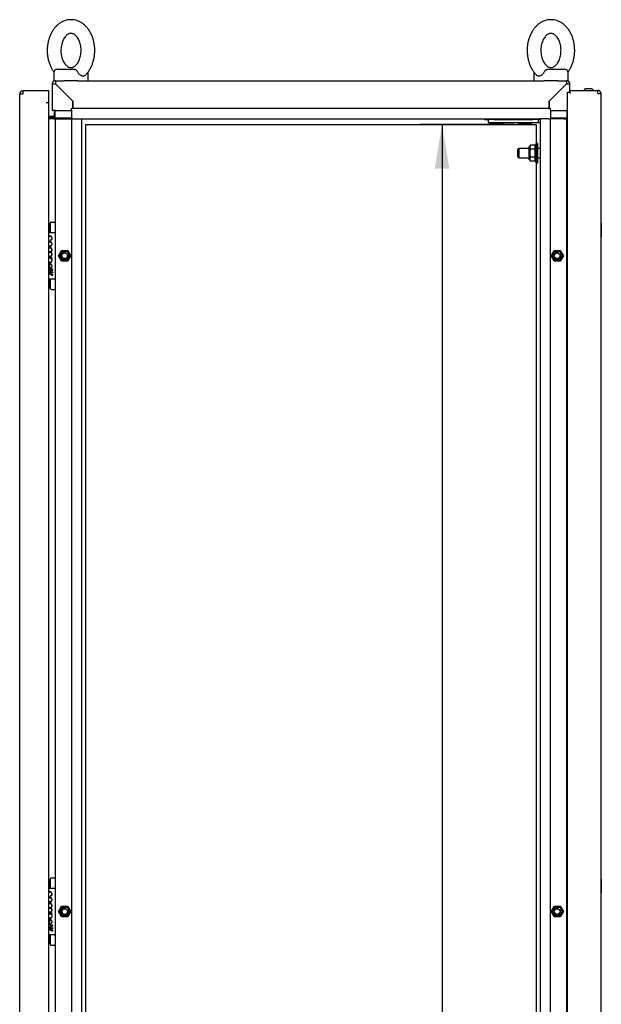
# Paper-space layout 'Layout1' of a CAD drawing. Extents: x 87 to 5769, y 148 to 4026.
# Tile 4 of 10: x 2205 to 2715, y 2266 to 3129. Entities that reach past the tile are written whole.
import ezdxf
from ezdxf.lldxf.tags import DXFTag

# ---------------------------------------------------------------- set-up
doc = ezdxf.new("R2010")
doc.units = 0
doc.header["$LTSCALE"] = 14
doc.layers.get('0').update_dxf_attribs({"linetype": 'CONTINUOUS'})
for name, color, linetype in [('_TRANSLATION', 7, 'CONTINUOUS'), ('AE00100_03', 7, 'CONTINUOUS'), ('AE00198_03', 7, 'CONTINUOUS'), ('AE00217_25', 7, 'CONTINUOUS'), ('AE00219_00', 7, 'CONTINUOUS'), ('AE00219_03', 7, 'CONTINUOUS'), ('AE00224_00', 7, 'CONTINUOUS'), ('AE00368_00', 7, 'CONTINUOUS'), ('AE00500_10', 7, 'CONTINUOUS'), ('AE00715_01', 7, 'CONTINUOUS'), ('DV2__TRANSLATION', 7, 'CONTINUOUS'), ('F0000001_24', 7, 'CONTINUOUS'), ('F0000002_44', 7, 'CONTINUOUS'), ('F0000002_51', 7, 'CONTINUOUS'), ('M0000000_06', 7, 'CONTINUOUS'), ('M0000000_14', 7, 'CONTINUOUS'), ('M0000000_44', 7, 'CONTINUOUS'), ('M0000000_59', 7, 'CONTINUOUS'), ('M0000001_25', 7, 'CONTINUOUS'), ('M0000001_26', 7, 'CONTINUOUS')]:
    doc.layers.add(name, color=color, linetype=linetype)
doc.styles.add('SEACAD_ARIAL', font='arial.ttf')
doc.styles.add('SEACAD_ARIALI', font='ariali.ttf')
tags = doc.linetypes.add('CENTER2', pattern=[28.575, 19.05, -3.175, 3.175, -3.175]).pattern_tags.tags
tags[10:11] = [DXFTag(74, 4), DXFTag(75, 0), DXFTag(340, '0'), DXFTag(46, 0.0), DXFTag(50, 0.0), DXFTag(44, 0.0), DXFTag(45, 0.0)]
tags[8:9] = [DXFTag(74, 4), DXFTag(75, 0), DXFTag(340, '0'), DXFTag(46, 0.0), DXFTag(50, 0.0), DXFTag(44, 0.0), DXFTag(45, 0.0)]
tags[6:7] = [DXFTag(74, 4), DXFTag(75, 0), DXFTag(340, '0'), DXFTag(46, 0.0), DXFTag(50, 0.0), DXFTag(44, 0.0), DXFTag(45, 0.0)]
tags[4:5] = [DXFTag(74, 4), DXFTag(75, 0), DXFTag(340, '0'), DXFTag(46, 0.0), DXFTag(50, 0.0), DXFTag(44, 0.0), DXFTag(45, 0.0)]
doc.dimstyles.new('ISO', dxfattribs={"dimtxt": 16.5, "dimasz": 16.5, "dimexe": 8.25, "dimexo": 8.25, "dimgap": 4.125, "dimtad": 1, "dimdec": 1, "dimtxsty": 'SEACAD_ARIAL', "dimblk1": '_SE_FILLED', "dimblk2": '_SE_FILLED', "dimsah": 1, "dimcen": 8.25, "dimazin": 3, "dimtfac": 0.7, "dimtdec": 3, "dimtmove": 0, "dimatfit": 3})

# ---------------------------------------------------------------- blocks, each defined once
blk = doc.blocks.new('DMBLK60')
at = {"layer": '_TRANSLATION', "linetype": 'CONTINUOUS'}
for points in [[(2568.74, 2998.5), (2581.57, 2998.5), (2575.16, 3037)], [(2568.74, 1145.5), (2575.16, 1107), (2581.57, 1145.5)]]:
    blk.add_hatch(color=7, dxfattribs=at).paths.add_polyline_path(points)
at = {"layer": '_TRANSLATION', "color": 7, "linetype": 'CONTINUOUS'}
for p, q in [((2638.41, 3037), (2555.91, 3037)), ((2575.16, 3037), (2575.16, 1107)), ((2638.41, 1107), (2555.91, 1107))]:
    blk.add_line(p, q, dxfattribs=at)
at = {"layer": '_TRANSLATION', "color": 7, "linetype": 'CONTINUOUS', "style": 'SEACAD_ARIALI'}
blk.add_text('1930', height=38.5, rotation=90, dxfattribs=at).set_placement((2565.53, 2012.11))
blk = doc.blocks.new('_SE_FILLED')
at = {"color": 0}
blk.add_line((0, 0), (-1, 0), dxfattribs=at)
blk.add_solid([(0, 0), (-1, -0.1665), (-1, 0.1665), (0, 0)], dxfattribs=at)

psp = doc.layouts.get("Layout1")

# ---------------------------------------------------------------- linework, layer by layer
at = {"layer": 'AE00100_03', "color": 7, "linetype": 'CONTINUOUS'}
psp.add_line((2706.36, 3068.3), (2700.96, 3068.3), dxfattribs=at)
for centre, start, end in [((2700.96, 3067), 90, 180), ((2706.36, 3067), 0, 90)]:
    psp.add_arc(centre, 1.3, start, end, dxfattribs=at)
at = {"layer": 'AE00198_03', "color": 7, "linetype": 'CONTINUOUS'}
for p, q in [((2230.96, 2942.5), (2230.96, 2949.75)), ((2231.66, 2949.75), (2230.96, 2949.75)), ((2230.96, 2894.25), (2230.96, 2901.5)), ((2230.96, 2894.25), (2231.66, 2894.25)), ((2230.96, 2367.5), (2230.96, 2374.75)), ((2231.66, 2374.75), (2230.96, 2374.75)), ((2230.96, 2319.25), (2230.96, 2326.5)), ((2230.96, 2319.25), (2231.66, 2319.25))]:
    psp.add_line(p, q, dxfattribs=at)
for centre, start, end in [((2236.33, 2943.82), 132.17472, 140.4792), ((2236.33, 2900.18), 219.5208, 227.82528), ((2236.33, 2368.82), 132.17472, 140.4792), ((2236.33, 2325.18), 219.5208, 227.82528)]:
    psp.add_arc(centre, 8, start, end, dxfattribs=at)
at = {"layer": 'AE00217_25', "color": 7, "linetype": 'CONTINUOUS'}
for p, q in [((2642.94, 3016), (2641.66, 3015.32)), ((2641.66, 3008.68), (2641.66, 3015.32)), ((2642.94, 3008), (2642.94, 3016)), ((2651.66, 3016), (2642.94, 3016)), ((2661.16, 3016), (2659.16, 3016)), ((2641.66, 3008.68), (2642.94, 3008)), ((2642.94, 3008), (2651.66, 3008)), ((2659.16, 3008), (2661.16, 3008))]:
    psp.add_line(p, q, dxfattribs=at)
at = {"layer": 'AE00219_00', "color": 7, "linetype": 'CONTINUOUS'}
for p, q in [((2617.2, 3039), (2616.66, 3038.5)), ((2619.66, 3042), (2619.66, 3041.5)), ((2625.66, 3041.5), (2625.66, 3042)), ((2628.66, 3038.5), (2628.13, 3039)), ((2642.2, 3039), (2641.66, 3038.5)), ((2644.66, 3042), (2644.66, 3041.5)), ((2650.66, 3041.5), (2650.66, 3042)), ((2653.66, 3038.5), (2653.13, 3039)), ((2616.66, 3038.5), (2628.66, 3038.5)), ((2616.66, 3038.5), (2616.66, 3038)), ((2616.66, 3038), (2628.66, 3038)), ((2628.66, 3038), (2628.66, 3038.5)), ((2641.66, 3038.5), (2653.66, 3038.5)), ((2641.66, 3038.5), (2641.66, 3038)), ((2641.66, 3038), (2653.66, 3038)), ((2653.66, 3038), (2653.66, 3038.5))]:
    psp.add_line(p, q, dxfattribs=at)
at = {"layer": 'AE00219_03', "color": 7, "linetype": 'CONTINUOUS'}
for p, q in [((2714.86, 2950.5), (2714.66, 2950.5)), ((2714.86, 2950.5), (2714.86, 2938.5)), ((2714.66, 2938.5), (2714.86, 2938.5)), ((2714.86, 2375.5), (2714.66, 2375.5)), ((2714.86, 2375.5), (2714.86, 2363.5)), ((2714.66, 2363.5), (2714.86, 2363.5))]:
    psp.add_line(p, q, dxfattribs=at)
at = {"layer": 'AE00224_00', "color": 7, "linetype": 'CONTINUOUS'}
for p, q in [((2652.71, 3018.93), (2651.66, 3017.5)), ((2651.66, 3006.51), (2651.66, 3017.5)), ((2656.66, 3018.93), (2652.71, 3018.93)), ((2656.66, 3015.46), (2652.71, 3015.46)), ((2657.66, 3020.5), (2656.66, 3018)), ((2656.66, 3018.93), (2656.66, 3017.2)), ((2656.66, 3017.2), (2656.66, 3015.46)), ((2656.66, 3015.46), (2656.66, 3012)), ((2657.66, 3003.5), (2657.66, 3020.5)), ((2659.16, 3020.5), (2657.66, 3020.5)), ((2659.16, 3003.5), (2659.16, 3020.5)), ((2651.66, 3006.51), (2652.71, 3005.07)), ((2656.66, 3008.54), (2652.71, 3008.54)), ((2656.66, 3005.07), (2652.71, 3005.07)), ((2656.66, 3012), (2656.66, 3008.54)), ((2656.66, 3008.54), (2656.66, 3006.8)), ((2656.66, 3006.8), (2656.66, 3005.07)), ((2656.66, 3006), (2657.66, 3003.5)), ((2657.66, 3003.5), (2659.16, 3003.5))]:
    psp.add_line(p, q, dxfattribs=at)
for points, knots in [([(2652.71, 3018.93), (2652.3, 3018.37), (2652.03, 3017.8), (2652.03, 3017.06), (2652.05, 3016.91), (2652.11, 3016.61), (2652.16, 3016.46), (2652.33, 3016.03), (2652.5, 3015.74), (2652.71, 3015.46)], [0, 0, 0, 0, 0.5, 0.5, 0.625, 0.625, 0.75, 0.75, 1, 1, 1, 1]), ([(2652.71, 3015.46), (2652.5, 3014.91), (2652.33, 3014.34), (2652.16, 3013.47), (2652.11, 3013.18), (2652.05, 3012.59), (2652.03, 3012.29), (2652.03, 3011.4), (2652.1, 3010.82), (2652.33, 3009.66), (2652.51, 3009.09), (2652.71, 3008.54)], [0, 0, 0, 0, 0.25, 0.25, 0.375, 0.375, 0.5, 0.5, 0.75, 0.75, 1, 1, 1, 1]), ([(2652.71, 3008.54), (2652.3, 3007.98), (2652.03, 3007.41), (2652.03, 3006.66), (2652.05, 3006.51), (2652.11, 3006.22), (2652.16, 3006.07), (2652.33, 3005.64), (2652.5, 3005.35), (2652.71, 3005.07)], [0, 0, 0, 0, 0.5, 0.5, 0.625, 0.625, 0.75, 0.75, 1, 1, 1, 1])]:
    psp.add_open_spline(points, degree=3, knots=knots, dxfattribs=at)
at = {"layer": 'AE00368_00', "color": 7, "linetype": 'CONTINUOUS'}
for p, q in [((2612.46, 3042), (2612.46, 3041.5)), ((2612.46, 3041.5), (2615.69, 3041.5)), ((2632.86, 3041.5), (2632.86, 3042)), ((2637.46, 3042), (2637.46, 3041.5)), ((2657.86, 3041.5), (2657.86, 3042))]:
    psp.add_line(p, q, dxfattribs=at)
for centre, start, end in [((2616.26, 3042.2), 270, 343.39845), ((2629.06, 3042.2), 196.60155, 270), ((2641.26, 3042.2), 270, 343.39845), ((2654.06, 3042.2), 196.60155, 270)]:
    psp.add_arc(centre, 0.7, start, end, dxfattribs=at)
at = {"layer": 'AE00500_10', "color": 7, "linetype": 'CONTINUOUS'}
for p, q in [((2684.66, 2949.2), (2685.16, 2949.2)), ((2685.16, 2939.8), (2684.66, 2939.8)), ((2241.48, 2926.7), (2246.85, 2926.7)), ((2673.48, 2926.7), (2678.85, 2926.7)), ((2238.75, 2922.03), (2241.43, 2926.68)), ((2241.43, 2917.33), (2238.75, 2921.98)), ((2239.83, 2922), (2242, 2925.75)), ((2242, 2918.25), (2239.83, 2922)), ((2242, 2925.75), (2246.33, 2925.75)), ((2246.33, 2918.25), (2242, 2918.25)), ((2246.33, 2925.75), (2248.49, 2922)), ((2248.49, 2922), (2246.33, 2918.25)), ((2246.89, 2926.68), (2249.57, 2922.03)), ((2249.57, 2921.98), (2246.89, 2917.33)), ((2670.75, 2922.03), (2673.43, 2926.68)), ((2673.43, 2917.33), (2670.75, 2921.98)), ((2671.83, 2922), (2674, 2925.75)), ((2674, 2918.25), (2671.83, 2922)), ((2674, 2925.75), (2678.33, 2925.75)), ((2678.33, 2918.25), (2674, 2918.25)), ((2678.33, 2925.75), (2680.49, 2922)), ((2680.49, 2922), (2678.33, 2918.25)), ((2678.89, 2926.68), (2681.57, 2922.03)), ((2681.57, 2921.98), (2678.89, 2917.33)), ((2246.85, 2917.3), (2241.48, 2917.3)), ((2678.85, 2917.3), (2673.48, 2917.3)), ((2684.66, 2904.2), (2685.16, 2904.2)), ((2685.16, 2894.8), (2684.66, 2894.8)), ((2684.66, 2374.2), (2685.16, 2374.2)), ((2685.16, 2364.8), (2684.66, 2364.8)), ((2238.75, 2347.03), (2241.43, 2351.68)), ((2239.83, 2347), (2242, 2350.75)), ((2241.48, 2351.7), (2246.85, 2351.7)), ((2242, 2350.75), (2246.33, 2350.75)), ((2246.33, 2350.75), (2248.49, 2347)), ((2246.89, 2351.68), (2249.57, 2347.03)), ((2670.75, 2347.03), (2673.43, 2351.68)), ((2671.83, 2347), (2674, 2350.75)), ((2673.48, 2351.7), (2678.85, 2351.7)), ((2674, 2350.75), (2678.33, 2350.75)), ((2678.33, 2350.75), (2680.49, 2347)), ((2678.89, 2351.68), (2681.57, 2347.03)), ((2241.43, 2342.33), (2238.75, 2346.98)), ((2242, 2343.25), (2239.83, 2347)), ((2246.85, 2342.3), (2241.48, 2342.3)), ((2246.33, 2343.25), (2242, 2343.25)), ((2248.49, 2347), (2246.33, 2343.25)), ((2249.57, 2346.98), (2246.89, 2342.33)), ((2673.43, 2342.33), (2670.75, 2346.98)), ((2674, 2343.25), (2671.83, 2347)), ((2678.85, 2342.3), (2673.48, 2342.3)), ((2678.33, 2343.25), (2674, 2343.25)), ((2680.49, 2347), (2678.33, 2343.25)), ((2681.57, 2346.98), (2678.89, 2342.33)), ((2684.66, 2329.2), (2685.16, 2329.2)), ((2685.16, 2319.8), (2684.66, 2319.8))]:
    psp.add_line(p, q, dxfattribs=at)
for centre in [(2244.16, 2922), (2676.16, 2922), (2244.16, 2347), (2676.16, 2347)]:
    psp.add_circle(centre, 2.46, dxfattribs=at)
for centre, radius, start, end in [((2241.48, 2926.65), 0.05, 90, 150), ((2246.85, 2926.65), 0.05, 30, 90), ((2673.48, 2926.65), 0.05, 90, 150), ((2678.85, 2926.65), 0.05, 30, 90), ((2238.79, 2922), 0.05, 150, 210), ((2244.16, 2922), 3, 75, 15), ((2249.53, 2922), 0.05, 330, 30), ((2670.79, 2922), 0.05, 150, 210), ((2676.16, 2922), 3, 75, 15), ((2681.53, 2922), 0.05, 330, 30), ((2241.48, 2917.35), 0.05, 210, 270), ((2246.85, 2917.35), 0.05, 270, 330), ((2673.48, 2917.35), 0.05, 210, 270), ((2678.85, 2917.35), 0.05, 270, 330), ((2244.16, 2347), 3, 75, 15), ((2241.48, 2351.65), 0.05, 90, 150), ((2246.85, 2351.65), 0.05, 30, 90), ((2676.16, 2347), 3, 75, 15), ((2673.48, 2351.65), 0.05, 90, 150), ((2678.85, 2351.65), 0.05, 30, 90), ((2238.79, 2347), 0.05, 150, 210), ((2241.48, 2342.35), 0.05, 210, 270), ((2246.85, 2342.35), 0.05, 270, 330), ((2249.53, 2347), 0.05, 330, 30), ((2670.79, 2347), 0.05, 150, 210), ((2673.48, 2342.35), 0.05, 210, 270), ((2678.85, 2342.35), 0.05, 270, 330), ((2681.53, 2347), 0.05, 330, 30)]:
    psp.add_arc(centre, radius, start, end, dxfattribs=at)
at = {"layer": 'AE00715_01', "color": 7, "linetype": 'CONTINUOUS'}
for p, q in [((2234.66, 3082.5), (2234.66, 3075.5)), ((2237.66, 3085.5), (2252.96, 3085.5)), ((2264.66, 3075.5), (2264.66, 3082.5)), ((2655.66, 3082.5), (2655.66, 3075.5)), ((2667.36, 3085.5), (2682.66, 3085.5)), ((2685.66, 3075.5), (2685.66, 3082.5)), ((2235.96, 3075.5), (2234.66, 3075.5)), ((2255.66, 3075.5), (2243.66, 3075.5)), ((2676.66, 3075.5), (2664.66, 3075.5)), ((2685.66, 3075.5), (2684.36, 3075.5))]:
    psp.add_line(p, q, dxfattribs=at)
for centre, start, end in [((2237.66, 3082.5), 90, 180), ((2261.66, 3082.5), 0, 10.52084), ((2658.66, 3082.5), 169.43727, 180), ((2682.66, 3082.5), 0, 90)]:
    psp.add_arc(centre, 3, start, end, dxfattribs=at)
for points, knots in [([(2249.66, 3129), (2249.05, 3128.98), (2247.75, 3128.94), (2245.48, 3128.53), (2243.07, 3127.71), (2240.75, 3126.54), (2238.57, 3125.01), (2236.54, 3123.16), (2234.69, 3121), (2233.05, 3118.55), (2231.65, 3115.85), (2230.51, 3112.95), (2229.65, 3109.88), (2229.07, 3106.7), (2228.79, 3103.45), (2228.81, 3100.18), (2229.13, 3096.92), (2229.74, 3093.74), (2230.65, 3090.66), (2231.84, 3087.74), (2233.23, 3085.17), (2234.26, 3083.68), (2234.76, 3083.02)], [0, 0, 0, 0, 0.0298161, 0.0750294, 0.1202531, 0.165812, 0.211972, 0.2588841, 0.3065619, 0.354895, 0.4037001, 0.4527876, 0.5020055, 0.5512569, 0.6005257, 0.6498292, 0.6992021, 0.748673, 0.798279, 0.8480386, 0.8979321, 0.9385814, 0.9385814, 0.9385814, 0.9385814]), ([(2262.12, 3080.33), (2262.46, 3080.63), (2263.39, 3081.49), (2264.9, 3083.38), (2266.49, 3085.84), (2267.86, 3088.58), (2268.96, 3091.51), (2269.78, 3094.59), (2270.31, 3097.79), (2270.55, 3101.04), (2270.49, 3104.32), (2270.12, 3107.56), (2269.47, 3110.73), (2268.51, 3113.79), (2267.28, 3116.69), (2265.76, 3119.38), (2263.99, 3121.82), (2261.98, 3123.96), (2259.76, 3125.77), (2257.39, 3127.2), (2254.89, 3128.23), (2252.42, 3128.84), (2250.6, 3128.99), (2249.76, 3129), (2249.66, 3129)], [0, 0, 0, 0, 0.021224, 0.069015, 0.117438, 0.166302, 0.215424, 0.264655, 0.313915, 0.363193, 0.41251, 0.461901, 0.511396, 0.56103, 0.610818, 0.660729, 0.710628, 0.760314, 0.80952, 0.857982, 0.905532, 0.952162, 0.995149, 1, 1, 1, 1]), ([(2670.66, 3129), (2670.05, 3128.98), (2668.75, 3128.94), (2666.48, 3128.53), (2664.07, 3127.71), (2661.75, 3126.54), (2659.57, 3125.01), (2657.54, 3123.16), (2655.69, 3121), (2654.05, 3118.55), (2652.65, 3115.85), (2651.51, 3112.95), (2650.65, 3109.88), (2650.07, 3106.7), (2649.79, 3103.45), (2649.81, 3100.18), (2650.13, 3096.92), (2650.74, 3093.74), (2651.65, 3090.66), (2652.84, 3087.74), (2654.32, 3085), (2656.05, 3082.57), (2657.41, 3080.94), (2658.15, 3080.32), (2658.19, 3080.29)], [0, 0, 0, 0, 0.029812, 0.075019, 0.120236, 0.165788, 0.211942, 0.258847, 0.306518, 0.354844, 0.403642, 0.452723, 0.501933, 0.551178, 0.600439, 0.649736, 0.699102, 0.748566, 0.798164, 0.847917, 0.897803, 0.947702, 0.997422, 1, 1, 1, 1]), ([(2685.57, 3083.02), (2685.66, 3083.14), (2686.34, 3084.06), (2687.49, 3085.84), (2688.86, 3088.58), (2689.96, 3091.51), (2690.78, 3094.59), (2691.31, 3097.79), (2691.55, 3101.04), (2691.49, 3104.32), (2691.12, 3107.56), (2690.47, 3110.73), (2689.51, 3113.79), (2688.28, 3116.69), (2686.76, 3119.38), (2684.99, 3121.82), (2682.98, 3123.96), (2680.76, 3125.77), (2678.39, 3127.2), (2675.89, 3128.23), (2673.42, 3128.84), (2671.6, 3128.99), (2670.76, 3129), (2670.66, 3129)], [0.0616899, 0.0616899, 0.0616899, 0.0616899, 0.0691647, 0.1175792, 0.1664362, 0.2155498, 0.2647733, 0.3140252, 0.3632953, 0.4126046, 0.4619874, 0.5114743, 0.5611007, 0.6108807, 0.6607836, 0.7106746, 0.7603522, 0.8095503, 0.858005, 0.9055472, 0.9521693, 0.9951498, 1, 1, 1, 1]), ([(2249.66, 3117), (2249.83, 3117), (2250.31, 3116.98), (2251.2, 3116.78), (2252.31, 3116.27), (2253.46, 3115.46), (2254.6, 3114.32), (2255.69, 3112.83), (2256.65, 3111.07), (2257.44, 3109.07), (2258.04, 3106.88), (2258.41, 3104.56), (2258.55, 3102.17), (2258.45, 3099.77), (2258.1, 3097.44), (2257.54, 3095.23), (2256.77, 3093.21), (2255.85, 3091.44), (2254.81, 3089.94), (2253.7, 3088.76), (2252.57, 3087.89), (2251.46, 3087.32), (2250.37, 3087.01), (2249.29, 3086.97), (2248.19, 3087.2), (2247.06, 3087.7), (2245.92, 3088.5), (2244.78, 3089.62), (2243.68, 3091.1), (2242.72, 3092.85), (2241.91, 3094.83), (2241.31, 3097.01), (2240.92, 3099.33), (2240.77, 3101.72), (2240.87, 3104.12), (2241.2, 3106.46), (2241.76, 3108.67), (2242.51, 3110.7), (2243.43, 3112.49), (2244.47, 3113.99), (2245.57, 3115.19), (2246.7, 3116.08), (2247.81, 3116.66), (2248.8, 3116.95), (2249.37, 3116.99), (2249.66, 3117)], [0, 0, 0, 0, 0.011208, 0.038243, 0.062345, 0.085024, 0.109156, 0.132544, 0.155672, 0.178763, 0.201893, 0.225095, 0.248353, 0.271628, 0.294862, 0.318, 0.341007, 0.363877, 0.386658, 0.40946, 0.432501, 0.456238, 0.481495, 0.509651, 0.536938, 0.561143, 0.583874, 0.608062, 0.631473, 0.654606, 0.677697, 0.700824, 0.724022, 0.747278, 0.770554, 0.793792, 0.816935, 0.839948, 0.862824, 0.885607, 0.908405, 0.931427, 0.955118, 0.980279, 1, 1, 1, 1]), ([(2670.66, 3117), (2670.83, 3117), (2671.31, 3116.98), (2672.2, 3116.78), (2673.31, 3116.27), (2674.46, 3115.46), (2675.6, 3114.32), (2676.69, 3112.83), (2677.65, 3111.07), (2678.44, 3109.07), (2679.04, 3106.88), (2679.41, 3104.56), (2679.55, 3102.17), (2679.45, 3099.77), (2679.1, 3097.44), (2678.54, 3095.23), (2677.77, 3093.21), (2676.85, 3091.44), (2675.81, 3089.94), (2674.7, 3088.76), (2673.57, 3087.89), (2672.46, 3087.32), (2671.37, 3087.01), (2670.29, 3086.97), (2669.19, 3087.2), (2668.06, 3087.7), (2666.92, 3088.5), (2665.78, 3089.62), (2664.68, 3091.1), (2663.72, 3092.85), (2662.91, 3094.83), (2662.31, 3097.01), (2661.92, 3099.33), (2661.77, 3101.72), (2661.87, 3104.12), (2662.2, 3106.46), (2662.76, 3108.67), (2663.51, 3110.7), (2664.43, 3112.49), (2665.47, 3113.99), (2666.57, 3115.19), (2667.7, 3116.08), (2668.81, 3116.66), (2669.8, 3116.95), (2670.37, 3116.99), (2670.66, 3117)], [0, 0, 0, 0, 0.011208, 0.038243, 0.062345, 0.085024, 0.109156, 0.132544, 0.155672, 0.178763, 0.201893, 0.225095, 0.248353, 0.271628, 0.294862, 0.318, 0.341007, 0.363877, 0.386658, 0.40946, 0.432501, 0.456238, 0.481495, 0.509651, 0.536938, 0.561143, 0.583874, 0.608062, 0.631473, 0.654606, 0.677697, 0.700824, 0.724022, 0.747278, 0.770554, 0.793792, 0.816935, 0.839948, 0.862824, 0.885607, 0.908405, 0.931427, 0.955118, 0.980279, 1, 1, 1, 1]), ([(2252.96, 3085.5), (2253.1, 3085.5), (2253.23, 3085.48), (2253.48, 3085.4), (2253.62, 3085.34), (2253.88, 3085.18), (2254.01, 3085.08), (2254.27, 3084.85), (2254.4, 3084.72), (2254.66, 3084.43), (2254.79, 3084.28), (2255.04, 3083.95), (2255.17, 3083.78), (2255.54, 3083.25), (2255.77, 3082.88), (2255.97, 3082.5)], [0, 0, 0, 0, 0.125, 0.125, 0.25, 0.25, 0.375, 0.375, 0.5, 0.5, 0.625, 0.625, 0.75, 0.75, 1, 1, 1, 1]), ([(2262.15, 3080.29), (2262.03, 3080.18), (2261.91, 3080.08), (2261.63, 3079.89), (2261.48, 3079.81), (2261.16, 3079.68), (2260.99, 3079.63), (2260.64, 3079.57), (2260.46, 3079.55), (2260.08, 3079.55), (2259.89, 3079.57), (2259.5, 3079.63), (2259.3, 3079.68), (2258.91, 3079.81), (2258.71, 3079.89), (2258.31, 3080.08), (2258.12, 3080.19), (2257.53, 3080.58), (2257.17, 3080.89), (2256.67, 3081.44), (2256.51, 3081.64), (2256.22, 3082.06), (2256.09, 3082.27), (2255.97, 3082.5)], [0.2562462, 0.2562462, 0.2562462, 0.2562462, 0.3125, 0.3125, 0.375, 0.375, 0.4375, 0.4375, 0.5, 0.5, 0.5625, 0.5625, 0.625, 0.625, 0.6875, 0.6875, 0.75, 0.75, 0.875, 0.875, 0.9375, 0.9375, 1, 1, 1, 1]), ([(2664.36, 3082.5), (2664.12, 3082.05), (2663.83, 3081.63), (2663.16, 3080.89), (2662.79, 3080.58), (2662.21, 3080.2), (2662.01, 3080.08), (2661.62, 3079.89), (2661.42, 3079.81), (2661.02, 3079.68), (2660.83, 3079.63), (2660.43, 3079.57), (2660.24, 3079.55), (2659.87, 3079.55), (2659.69, 3079.57), (2659.34, 3079.63), (2659.17, 3079.68), (2658.85, 3079.81), (2658.69, 3079.89), (2658.42, 3080.07), (2658.3, 3080.17), (2658.18, 3080.28)], [0, 0, 0, 0, 0.125, 0.125, 0.25, 0.25, 0.3125, 0.3125, 0.375, 0.375, 0.4375, 0.4375, 0.5, 0.5, 0.5625, 0.5625, 0.625, 0.625, 0.6875, 0.6875, 0.7433418, 0.7433418, 0.7433418, 0.7433418]), ([(2664.36, 3082.5), (2664.56, 3082.88), (2664.78, 3083.25), (2665.15, 3083.78), (2665.28, 3083.95), (2665.53, 3084.28), (2665.66, 3084.43), (2665.92, 3084.72), (2666.05, 3084.85), (2666.31, 3085.08), (2666.44, 3085.18), (2666.71, 3085.34), (2666.83, 3085.4), (2667.09, 3085.48), (2667.23, 3085.5), (2667.36, 3085.5)], [0, 0, 0, 0, 0.25, 0.25, 0.375, 0.375, 0.5, 0.5, 0.625, 0.625, 0.75, 0.75, 0.875, 0.875, 1, 1, 1, 1])]:
    psp.add_open_spline(points, degree=3, knots=knots, dxfattribs=at)
at = {"layer": 'DV2__TRANSLATION', "color": 7, "linetype": 'CENTER2'}
for p, q in [((2262.66, 3037), (2657.66, 3037)), ((2262.66, 1107), (2262.66, 3037)), ((2657.66, 3037), (2657.66, 1107))]:
    psp.add_line(p, q, dxfattribs=at)
at = {"layer": 'F0000001_24', "color": 7, "linetype": 'CONTINUOUS'}
for p, q in [((2231.66, 2950.79), (2231.66, 2951)), ((2231.66, 2942.62), (2231.66, 2950.79)), ((2232.16, 2951.5), (2235.16, 2951.5)), ((2235.66, 2951), (2235.66, 2950.79)), ((2235.66, 2950.79), (2235.66, 2942.62)), ((2230.19, 2935.37), (2230.23, 2935.35)), ((2230.23, 2935.63), (2230.21, 2935.64)), ((2230.23, 2935.35), (2230.23, 2935.63)), ((2230.53, 2942.5), (2235.16, 2942.5)), ((2231.66, 2942.5), (2231.66, 2942.62)), ((2231.72, 2935.64), (2231.7, 2935.63)), ((2231.7, 2935.63), (2231.7, 2935.34)), ((2231.7, 2935.34), (2231.75, 2935.36)), ((2235.66, 2942.62), (2235.66, 2942)), ((2235.66, 2942), (2235.66, 2902)), ((2230.97, 2929.36), (2230.16, 2929.36)), ((2230.16, 2929.09), (2230.97, 2929.09)), ((2230.95, 2925.36), (2230.16, 2925.36)), ((2230.16, 2925.09), (2230.94, 2925.09)), ((2230.99, 2921.35), (2230.16, 2921.35)), ((2230.16, 2921.09), (2230.97, 2921.09)), ((2233.11, 2920.2), (2230.16, 2920.2)), ((2230.66, 2919.91), (2231.28, 2919.91)), ((2232.09, 2919.91), (2233.11, 2919.91)), ((2233.11, 2919.91), (2233.11, 2920.2)), ((2230.22, 2910.91), (2230.27, 2910.89)), ((2230.27, 2911.17), (2230.24, 2911.18)), ((2230.27, 2910.89), (2230.27, 2911.17)), ((2230.93, 2914.79), (2230.93, 2910.81)), ((2230.93, 2910.81), (2230.94, 2910.8)), ((2230.94, 2910.8), (2231.17, 2910.8)), ((2231.23, 2911.07), (2231.23, 2914.78)), ((2233.66, 2909.51), (2233.66, 2910.06)), ((2235.16, 2901.5), (2230.53, 2901.5)), ((2231.66, 2901.38), (2231.66, 2901.5)), ((2231.66, 2893.21), (2231.66, 2901.38)), ((2233.66, 2905.02), (2233.66, 2905.56)), ((2235.66, 2902), (2235.66, 2901.38)), ((2235.66, 2901.38), (2235.66, 2893.21)), ((2231.66, 2893), (2231.66, 2893.21)), ((2232.16, 2892.5), (2235.16, 2892.5)), ((2235.66, 2893.21), (2235.66, 2893)), ((2231.66, 2375.79), (2231.66, 2376)), ((2231.66, 2367.62), (2231.66, 2375.79)), ((2232.16, 2376.5), (2235.16, 2376.5)), ((2235.66, 2376), (2235.66, 2375.79)), ((2235.66, 2375.79), (2235.66, 2367.62)), ((2230.53, 2367.5), (2235.16, 2367.5)), ((2231.66, 2367.5), (2231.66, 2367.62)), ((2235.66, 2367.62), (2235.66, 2367)), ((2235.66, 2367), (2235.66, 2327)), ((2230.19, 2360.37), (2230.23, 2360.35)), ((2230.23, 2360.63), (2230.21, 2360.64)), ((2230.23, 2360.35), (2230.23, 2360.63)), ((2231.72, 2360.64), (2231.7, 2360.63)), ((2231.7, 2360.63), (2231.7, 2360.34)), ((2231.7, 2360.34), (2231.75, 2360.36)), ((2230.97, 2354.36), (2230.16, 2354.36)), ((2230.16, 2354.09), (2230.97, 2354.09)), ((2230.95, 2350.36), (2230.16, 2350.36)), ((2230.16, 2350.09), (2230.94, 2350.09)), ((2230.99, 2346.35), (2230.16, 2346.35)), ((2230.16, 2346.09), (2230.97, 2346.09)), ((2233.11, 2345.2), (2230.16, 2345.2)), ((2230.66, 2344.91), (2231.28, 2344.91)), ((2230.93, 2339.79), (2230.93, 2335.81)), ((2231.23, 2336.07), (2231.23, 2339.78)), ((2232.09, 2344.91), (2233.11, 2344.91)), ((2233.11, 2344.91), (2233.11, 2345.2)), ((2230.22, 2335.91), (2230.27, 2335.89)), ((2230.27, 2336.17), (2230.24, 2336.18)), ((2230.27, 2335.89), (2230.27, 2336.17)), ((2230.93, 2335.81), (2230.94, 2335.8)), ((2230.94, 2335.8), (2231.17, 2335.8)), ((2233.66, 2334.51), (2233.66, 2335.06)), ((2235.16, 2326.5), (2230.53, 2326.5)), ((2231.66, 2326.38), (2231.66, 2326.5)), ((2231.66, 2318.21), (2231.66, 2326.38)), ((2233.66, 2330.02), (2233.66, 2330.56)), ((2235.66, 2327), (2235.66, 2326.38)), ((2235.66, 2326.38), (2235.66, 2318.21)), ((2231.66, 2318), (2231.66, 2318.21)), ((2232.16, 2317.5), (2235.16, 2317.5)), ((2235.66, 2318.21), (2235.66, 2318))]:
    psp.add_line(p, q, dxfattribs=at)
for centre in [(2233.02, 2907.54), (2233.02, 2332.54)]:
    psp.add_circle(centre, 0.615, dxfattribs=at)
for centre, radius, start, end in [((2232.16, 2951), 0.5, 90, 180), ((2235.16, 2951), 0.5, 0, 90), ((2230.53, 2940.5), 2, 90, 100.48424), ((2230.82, 2937.17), 1.64, 246.49776, 248.42349), ((2235.16, 2942), 0.5, 0, 90), ((2230.82, 2912.73), 1.65, 246.4613, 249.51964), ((2230.82, 2912.73), 1.91, 249.88038, 251.84416), ((2233.26, 2907.72), 2.28, 131.35343, 155.40846), ((2230.53, 2903.5), 2, 259.51576, 270), ((2229.1, 2907.35), 2.28, 311.35343, 335.40846), ((2235.16, 2902), 0.5, 270, 0), ((2232.16, 2893), 0.5, 180, 270), ((2235.16, 2893), 0.5, 270, 0), ((2232.16, 2376), 0.5, 90, 180), ((2235.16, 2376), 0.5, 0, 90), ((2230.53, 2365.5), 2, 90, 100.48424), ((2235.16, 2367), 0.5, 0, 90), ((2230.82, 2362.17), 1.64, 246.49776, 248.42349), ((2230.82, 2337.73), 1.65, 246.4613, 249.51964), ((2230.82, 2337.73), 1.91, 249.88038, 251.84416), ((2229.1, 2332.35), 2.28, 311.35343, 335.40846), ((2233.26, 2332.72), 2.28, 131.35343, 155.40846), ((2230.53, 2328.5), 2, 259.51576, 270), ((2235.16, 2327), 0.5, 270, 0), ((2232.16, 2318), 0.5, 180, 270), ((2235.16, 2318), 0.5, 270, 0)]:
    psp.add_arc(centre, radius, start, end, dxfattribs=at)
for points, knots in [([(2231.75, 2935.36), (2232.74, 2935.7), (2233.09, 2936.65), (2233.09, 2937.36), (2233.09, 2938.43), (2232.36, 2939.5), (2230.97, 2939.5), (2230.66, 2939.5), (2230.38, 2939.45), (2230.14, 2939.36)], [0, 0, 0, 0, 0.2499787, 0.2499787, 0.2499787, 0.4999858, 0.4999858, 0.4999858, 0.553788, 0.553788, 0.553788, 0.553788]), ([(2230.15, 2939.07), (2230.38, 2939.18), (2230.65, 2939.24), (2230.97, 2939.24), (2232.24, 2939.24), (2232.82, 2938.27), (2232.82, 2937.36)], [0.5815817, 0.5815817, 0.5815817, 0.5815817, 0.6652315, 0.6652315, 0.6652315, 1, 1, 1, 1]), ([(2233.09, 2932.31), (2233.09, 2933.38), (2232.36, 2934.45), (2230.97, 2934.45), (2230.66, 2934.45), (2230.38, 2934.4), (2230.14, 2934.31)], [0, 0, 0, 0, 0.3333333, 0.3333333, 0.3333333, 0.4050672, 0.4050672, 0.4050672, 0.4050672]), ([(2230.15, 2934.02), (2230.38, 2934.13), (2230.65, 2934.19), (2230.97, 2934.19), (2232.24, 2934.19), (2232.82, 2933.21), (2232.82, 2932.31), (2232.82, 2931.42), (2232.24, 2930.45), (2230.97, 2930.45)], [0.4374369, 0.4374369, 0.4374369, 0.4374369, 0.5, 0.5, 0.5, 0.75, 0.75, 0.75, 1, 1, 1, 1]), ([(2230.16, 2930.32), (2230.4, 2930.23), (2230.68, 2930.19), (2230.97, 2930.19), (2232.43, 2930.19), (2233.09, 2931.29), (2233.09, 2932.31)], [0.2750007, 0.2750007, 0.2750007, 0.2750007, 0.5, 0.5, 0.5, 1, 1, 1, 1]), ([(2230.97, 2929.09), (2232.24, 2929.09), (2232.82, 2928.12), (2232.82, 2927.22), (2232.82, 2926.32), (2232.24, 2925.35), (2230.95, 2925.36)], [0, 0, 0, 0, 0.333291, 0.333291, 0.333291, 1, 1, 1, 1]), ([(2231.77, 2925.22), (2232.74, 2925.57), (2233.09, 2926.5), (2233.09, 2927.22), (2233.09, 2928.28), (2232.36, 2929.36), (2230.97, 2929.36)], [0, 0, 0, 0, 0.500028, 0.500028, 0.500028, 1, 1, 1, 1]), ([(2230.94, 2925.09), (2232.24, 2925.09), (2232.81, 2924.11), (2232.8, 2923.21), (2232.79, 2922.32), (2232.22, 2921.37), (2230.99, 2921.35)], [0, 0, 0, 0, 0.670744, 0.670744, 0.670744, 1, 1, 1, 1]), ([(2231.28, 2919.91), (2232.35, 2919.77), (2232.82, 2918.87), (2232.82, 2918.06), (2232.82, 2917.16), (2232.24, 2916.2), (2230.97, 2916.2)], [0, 0, 0, 0, 0.5, 0.5, 0.5, 1, 1, 1, 1]), ([(2233.09, 2912.92), (2233.09, 2913.98), (2232.36, 2915.06), (2230.97, 2915.06), (2230.66, 2915.06), (2230.38, 2915.01), (2230.14, 2914.92)], [0, 0, 0, 0, 0.3336663, 0.3336663, 0.3336663, 0.405456, 0.405456, 0.405456, 0.405456]), ([(2230.16, 2916.07), (2230.4, 2915.98), (2230.68, 2915.93), (2230.97, 2915.93), (2232.43, 2915.93), (2233.09, 2917.03), (2233.09, 2918.06)], [0.2750085, 0.2750085, 0.2750085, 0.2750085, 0.5, 0.5, 0.5, 1, 1, 1, 1]), ([(2231.23, 2914.78), (2232.33, 2914.66), (2232.82, 2913.76), (2232.82, 2912.92), (2232.82, 2912.08), (2232.33, 2911.19), (2231.23, 2911.07)], [0, 0, 0, 0, 0.5, 0.5, 0.5, 1, 1, 1, 1]), ([(2233.66, 2905.56), (2233.6, 2905.56), (2233.54, 2905.56), (2233.48, 2905.56), (2232.53, 2905.56), (2231.49, 2906.18), (2231.49, 2907.54), (2231.49, 2908.16), (2231.71, 2908.67), (2232.11, 2909.02), (2232.47, 2909.34), (2232.96, 2909.52), (2233.49, 2909.52), (2233.55, 2909.52), (2233.6, 2909.52), (2233.66, 2909.51)], [0, 0, 0, 0, 0.2, 0.2, 0.2, 0.4, 0.4, 0.4, 0.6, 0.6, 0.6, 0.8, 0.8, 0.8, 1, 1, 1, 1]), ([(2233.66, 2910.06), (2233.6, 2910.06), (2233.55, 2910.06), (2233.49, 2910.06), (2232.83, 2910.06), (2232.21, 2909.84), (2231.75, 2909.43)], [0, 0, 0, 0, 0.5, 0.5, 0.5, 1, 1, 1, 1]), ([(2230.21, 2909.05), (2230.6, 2908.73), (2230.87, 2908.23), (2230.87, 2907.53), (2230.87, 2906.92), (2230.65, 2906.41), (2230.25, 2906.05), (2230.23, 2906.03), (2230.2, 2906.01), (2230.17, 2905.99)], [0.2982815, 0.2982815, 0.2982815, 0.2982815, 0.4, 0.4, 0.4, 0.6, 0.6, 0.6, 0.6134856, 0.6134856, 0.6134856, 0.6134856]), ([(2231.18, 2906.41), (2231.61, 2905.45), (2232.57, 2905.01), (2233.48, 2905.01), (2233.54, 2905.01), (2233.6, 2905.01), (2233.66, 2905.02)], [0, 0, 0, 0, 0.5, 0.5, 0.5, 1, 1, 1, 1]), ([(2231.75, 2360.36), (2232.74, 2360.7), (2233.09, 2361.65), (2233.09, 2362.36), (2233.09, 2363.43), (2232.36, 2364.5), (2230.97, 2364.5), (2230.66, 2364.5), (2230.38, 2364.45), (2230.14, 2364.36)], [0, 0, 0, 0, 0.2499787, 0.2499787, 0.2499787, 0.4999858, 0.4999858, 0.4999858, 0.553788, 0.553788, 0.553788, 0.553788]), ([(2233.09, 2357.31), (2233.09, 2358.38), (2232.36, 2359.45), (2230.97, 2359.45), (2230.66, 2359.45), (2230.38, 2359.4), (2230.14, 2359.31)], [0, 0, 0, 0, 0.3333333, 0.3333333, 0.3333333, 0.4050672, 0.4050672, 0.4050672, 0.4050672]), ([(2230.15, 2364.07), (2230.38, 2364.18), (2230.65, 2364.24), (2230.97, 2364.24), (2232.24, 2364.24), (2232.82, 2363.27), (2232.82, 2362.36)], [0.5815817, 0.5815817, 0.5815817, 0.5815817, 0.6652315, 0.6652315, 0.6652315, 1, 1, 1, 1]), ([(2230.15, 2359.02), (2230.38, 2359.13), (2230.65, 2359.19), (2230.97, 2359.19), (2232.24, 2359.19), (2232.82, 2358.21), (2232.82, 2357.31), (2232.82, 2356.42), (2232.24, 2355.45), (2230.97, 2355.45)], [0.4374369, 0.4374369, 0.4374369, 0.4374369, 0.5, 0.5, 0.5, 0.75, 0.75, 0.75, 1, 1, 1, 1]), ([(2230.16, 2355.32), (2230.4, 2355.23), (2230.68, 2355.19), (2230.97, 2355.19), (2232.43, 2355.19), (2233.09, 2356.29), (2233.09, 2357.31)], [0.2750007, 0.2750007, 0.2750007, 0.2750007, 0.5, 0.5, 0.5, 1, 1, 1, 1]), ([(2230.94, 2350.09), (2232.24, 2350.09), (2232.81, 2349.11), (2232.8, 2348.21), (2232.79, 2347.32), (2232.22, 2346.37), (2230.99, 2346.35)], [0, 0, 0, 0, 0.670744, 0.670744, 0.670744, 1, 1, 1, 1]), ([(2230.97, 2354.09), (2232.24, 2354.09), (2232.82, 2353.12), (2232.82, 2352.22), (2232.82, 2351.32), (2232.24, 2350.35), (2230.95, 2350.36)], [0, 0, 0, 0, 0.333291, 0.333291, 0.333291, 1, 1, 1, 1]), ([(2231.77, 2350.22), (2232.74, 2350.57), (2233.09, 2351.5), (2233.09, 2352.22), (2233.09, 2353.28), (2232.36, 2354.36), (2230.97, 2354.36)], [0, 0, 0, 0, 0.500028, 0.500028, 0.500028, 1, 1, 1, 1]), ([(2233.09, 2337.92), (2233.09, 2338.98), (2232.36, 2340.06), (2230.97, 2340.06), (2230.66, 2340.06), (2230.38, 2340.01), (2230.14, 2339.92)], [0, 0, 0, 0, 0.3336663, 0.3336663, 0.3336663, 0.405456, 0.405456, 0.405456, 0.405456]), ([(2230.16, 2341.07), (2230.4, 2340.98), (2230.68, 2340.93), (2230.97, 2340.93), (2232.43, 2340.93), (2233.09, 2342.03), (2233.09, 2343.06)], [0.2750085, 0.2750085, 0.2750085, 0.2750085, 0.5, 0.5, 0.5, 1, 1, 1, 1]), ([(2231.28, 2344.91), (2232.35, 2344.77), (2232.82, 2343.87), (2232.82, 2343.06), (2232.82, 2342.16), (2232.24, 2341.2), (2230.97, 2341.2)], [0, 0, 0, 0, 0.5, 0.5, 0.5, 1, 1, 1, 1]), ([(2231.23, 2339.78), (2232.33, 2339.66), (2232.82, 2338.76), (2232.82, 2337.92), (2232.82, 2337.08), (2232.33, 2336.19), (2231.23, 2336.07)], [0, 0, 0, 0, 0.5, 0.5, 0.5, 1, 1, 1, 1]), ([(2230.21, 2334.05), (2230.6, 2333.73), (2230.87, 2333.23), (2230.87, 2332.53), (2230.87, 2331.92), (2230.65, 2331.41), (2230.25, 2331.05), (2230.23, 2331.03), (2230.2, 2331.01), (2230.17, 2330.99)], [0.2982815, 0.2982815, 0.2982815, 0.2982815, 0.4, 0.4, 0.4, 0.6, 0.6, 0.6, 0.6134856, 0.6134856, 0.6134856, 0.6134856]), ([(2231.18, 2331.41), (2231.61, 2330.45), (2232.57, 2330.01), (2233.48, 2330.01), (2233.54, 2330.01), (2233.6, 2330.01), (2233.66, 2330.02)], [0, 0, 0, 0, 0.5, 0.5, 0.5, 1, 1, 1, 1]), ([(2233.66, 2330.56), (2233.6, 2330.56), (2233.54, 2330.56), (2233.48, 2330.56), (2232.53, 2330.56), (2231.49, 2331.18), (2231.49, 2332.54), (2231.49, 2333.16), (2231.71, 2333.67), (2232.11, 2334.02), (2232.47, 2334.34), (2232.96, 2334.52), (2233.49, 2334.52), (2233.55, 2334.52), (2233.6, 2334.52), (2233.66, 2334.51)], [0, 0, 0, 0, 0.2, 0.2, 0.2, 0.4, 0.4, 0.4, 0.6, 0.6, 0.6, 0.8, 0.8, 0.8, 1, 1, 1, 1]), ([(2233.66, 2335.06), (2233.6, 2335.06), (2233.55, 2335.06), (2233.49, 2335.06), (2232.83, 2335.06), (2232.21, 2334.84), (2231.75, 2334.43)], [0, 0, 0, 0, 0.5, 0.5, 0.5, 1, 1, 1, 1])]:
    psp.add_open_spline(points, degree=3, knots=knots, dxfattribs=at)
for points in [[(2232.82, 2937.36), (2232.82, 2936.77), (2232.54, 2935.95), (2231.72, 2935.64)], [(2230.97, 2930.45), (2230.67, 2930.45), (2230.4, 2930.51), (2230.16, 2930.61)], [(2230.1, 2919.74), (2230.27, 2919.82), (2230.45, 2919.88), (2230.66, 2919.91)], [(2230.97, 2921.09), (2232.36, 2921.09), (2233.09, 2922.16), (2233.09, 2923.23)], [(2233.09, 2923.23), (2233.09, 2923.94), (2232.74, 2924.88), (2231.77, 2925.22)], [(2233.09, 2918.06), (2233.09, 2918.84), (2232.71, 2919.54), (2232.09, 2919.91)], [(2230.09, 2914.6), (2230.32, 2914.71), (2230.6, 2914.78), (2230.93, 2914.79)], [(2230.97, 2916.2), (2230.67, 2916.2), (2230.4, 2916.25), (2230.16, 2916.36)], [(2231.18, 2908.67), (2230.96, 2909.16), (2230.59, 2909.52), (2230.16, 2909.75)], [(2231.17, 2910.8), (2232.49, 2910.9), (2233.09, 2911.94), (2233.09, 2912.92)], [(2230.22, 2905.36), (2230.36, 2905.44), (2230.49, 2905.54), (2230.61, 2905.64)], [(2232.82, 2362.36), (2232.82, 2361.77), (2232.54, 2360.95), (2231.72, 2360.64)], [(2230.97, 2355.45), (2230.67, 2355.45), (2230.4, 2355.51), (2230.16, 2355.61)], [(2233.09, 2348.23), (2233.09, 2348.94), (2232.74, 2349.88), (2231.77, 2350.22)], [(2230.09, 2339.6), (2230.32, 2339.71), (2230.6, 2339.78), (2230.93, 2339.79)], [(2230.1, 2344.74), (2230.27, 2344.82), (2230.45, 2344.88), (2230.66, 2344.91)], [(2230.97, 2341.2), (2230.67, 2341.2), (2230.4, 2341.25), (2230.16, 2341.36)], [(2230.97, 2346.09), (2232.36, 2346.09), (2233.09, 2347.16), (2233.09, 2348.23)], [(2233.09, 2343.06), (2233.09, 2343.84), (2232.71, 2344.54), (2232.09, 2344.91)], [(2231.18, 2333.67), (2230.96, 2334.16), (2230.59, 2334.52), (2230.16, 2334.75)], [(2231.17, 2335.8), (2232.49, 2335.9), (2233.09, 2336.94), (2233.09, 2337.92)], [(2230.22, 2330.36), (2230.36, 2330.44), (2230.49, 2330.54), (2230.61, 2330.64)]]:
    psp.add_open_spline(points, degree=3, dxfattribs=at)
at = {"layer": 'F0000002_44', "color": 7, "linetype": 'CONTINUOUS'}
for p, q in [((2685.16, 3065.5), (2686.66, 3065.5)), ((2685.16, 1078.5), (2685.16, 3065.5)), ((2686.66, 3065.5), (2687.96, 3064.2)), ((2687.16, 3067), (2687.16, 3065)), ((2687.16, 3067), (2711.84, 3067)), ((2687.16, 3065), (2687.96, 3064.2)), ((2711.86, 3067), (2711.84, 3067)), ((2711.86, 3064.2), (2714.66, 3064.2)), ((2714.66, 1079.8), (2714.66, 3064.2))]:
    psp.add_line(p, q, dxfattribs=at)
for centre, radius, start, end in [((2557.79, 3064.5), 154.07, 359.8886, 0.9299), ((2711.86, 3064.2), 2.8, 0, 90)]:
    psp.add_arc(centre, radius, start, end, dxfattribs=at)
at = {"layer": 'F0000002_51', "color": 7, "linetype": 'CONTINUOUS'}
for p, q in [((2207.46, 3066.5), (2207.48, 3066.5)), ((2230.16, 3066.5), (2207.48, 3066.5)), ((2230.16, 3063.7), (2230.16, 3066.5)), ((2204.66, 1080.3), (2204.66, 3063.7)), ((2207.46, 3063.7), (2204.66, 3063.7)), ((2227.86, 3056.5), (2227.86, 3056.51)), ((2227.86, 3056.51), (2230.16, 3056.51)), ((2227.91, 3056.5), (2227.86, 3056.5)), ((2227.91, 3056.5), (2230.16, 3056.5)), ((2230.16, 3056.51), (2230.16, 3063.7)), ((2230.16, 1087.5), (2230.16, 3056.5))]:
    psp.add_line(p, q, dxfattribs=at)
for centre, radius, start, end in [((2207.46, 3063.7), 2.8, 90.00213, 179.99787), ((2381.46, 3063.86), 174, 179.12972, 180.05178)]:
    psp.add_arc(centre, radius, start, end, dxfattribs=at)
at = {"layer": 'M0000000_06', "color": 7, "linetype": 'CONTINUOUS'}
for p, q in [((2234.91, 3049.5), (2234.91, 3043)), ((2235.66, 3043), (2235.66, 3049.5)), ((2684.66, 3049.5), (2684.66, 3043)), ((2234.91, 3043), (2234.91, 3042)), ((2234.91, 3043), (2238.16, 3043)), ((2234.91, 3042), (2238.16, 3042)), ((2238.16, 3043), (2250.16, 3043)), ((2238.16, 3042), (2250.16, 3042)), ((2670.16, 3043), (2682.16, 3043)), ((2682.16, 3042), (2670.16, 3042)), ((2682.16, 3043), (2685.16, 3043)), ((2682.16, 3042), (2685.16, 3042))]:
    psp.add_line(p, q, dxfattribs=at)
at = {"layer": 'M0000000_14', "color": 7, "linetype": 'CONTINUOUS'}
for p, q in [((2234.36, 3042), (2230.16, 3042)), ((2234.91, 3042), (2234.36, 3042)), ((2235.66, 3042), (2235.66, 2951)), ((2251.41, 3042), (2250.16, 3042)), ((2250.16, 3042), (2250.16, 1102)), ((2251.41, 3042), (2255.46, 3042)), ((2255.46, 3042), (2259.16, 3042)), ((2259.16, 1102), (2259.16, 3042)), ((2661.16, 3042), (2661.16, 1102)), ((2664.86, 3042), (2661.16, 3042)), ((2668.91, 3042), (2664.86, 3042)), ((2668.91, 3042), (2670.16, 3042)), ((2670.16, 1102), (2670.16, 3042)), ((2684.66, 1102), (2684.66, 3042)), ((2235.66, 2893), (2235.66, 2376)), ((2235.66, 2318), (2235.66, 1826))]:
    psp.add_line(p, q, dxfattribs=at)
at = {"layer": 'M0000000_44', "color": 7, "linetype": 'CONTINUOUS'}
for p, q in [((2250.16, 3049.75), (2250.16, 3051)), ((2670.16, 3051), (2250.16, 3051)), ((2250.16, 3049.75), (2250.16, 3045.7)), ((2670.16, 3049.75), (2670.16, 3051)), ((2670.16, 3049.75), (2670.16, 3045.7)), ((2250.16, 3045.7), (2250.16, 3042)), ((2259.16, 3042), (2661.16, 3042)), ((2670.16, 3045.7), (2670.16, 3042))]:
    psp.add_line(p, q, dxfattribs=at)
at = {"layer": 'M0000000_59', "color": 7, "linetype": 'CONTINUOUS'}
for p, q in [((2615.66, 3041.5), (2615.66, 3039)), ((2615.66, 3039), (2620.66, 3039)), ((2620.66, 3041.5), (2615.69, 3041.5)), ((2620.66, 3041.5), (2654.66, 3041.5)), ((2620.66, 3039), (2654.66, 3039)), ((2659.66, 3041.5), (2654.66, 3041.5)), ((2654.66, 3039), (2659.66, 3039)), ((2659.66, 3039), (2659.66, 3041.5)), ((2661.16, 3041.5), (2659.66, 3041.5)), ((2659.66, 3039), (2661.16, 3039))]:
    psp.add_line(p, q, dxfattribs=at)
at = {"layer": 'M0000001_25', "color": 7, "linetype": 'CONTINUOUS'}
for p, q in [((2230.16, 3044.5), (2233.66, 3044.5)), ((2233.66, 3043.3), (2230.16, 3043.3)), ((2230.16, 3043.2), (2233.66, 3043.2)), ((2233.66, 3044.5), (2233.66, 3043.3)), ((2233.66, 3043.2), (2234.91, 3043.2)), ((2233.66, 3043.2), (2233.66, 3042))]:
    psp.add_line(p, q, dxfattribs=at)
for radius, end in [(2, 308.68219), (3.2, 292.99339)]:
    psp.add_arc((2233.66, 3046.5), radius, 270, end, dxfattribs=at)
at = {"layer": 'M0000001_26', "color": 7, "linetype": 'CONTINUOUS'}
for p, q in [((2235.96, 3075.5), (2243.55, 3075.5)), ((2255.77, 3075.5), (2664.55, 3075.5)), ((2676.77, 3075.5), (2684.36, 3075.5)), ((2233.16, 3072.7), (2233.16, 3049.5)), ((2235.96, 3072.7), (2251.17, 3057.49)), ((2235.96, 3072.68), (2235.96, 3072.7)), ((2251.16, 3057.48), (2235.96, 3072.68)), ((2669.15, 3057.49), (2684.36, 3072.7)), ((2684.36, 3072.68), (2669.16, 3057.48)), ((2684.36, 3072.68), (2684.36, 3072.7)), ((2687.16, 3065), (2687.16, 3072.7)), ((2251.16, 3051), (2251.16, 3057.48)), ((2251.17, 3057.49), (2251.17, 3051)), ((2669.15, 3051), (2669.15, 3057.49)), ((2669.16, 3057.48), (2669.16, 3051)), ((2235.96, 3049.5), (2233.16, 3049.5)), ((2235.96, 3049.5), (2250.16, 3049.5)), ((2670.16, 3049.5), (2684.36, 3049.5)), ((2685.16, 3049.5), (2684.36, 3049.5))]:
    psp.add_line(p, q, dxfattribs=at)
for centre, radius, start, end in [((2684.36, 3072.7), 2.8, 4.2591, 89.99999), ((2235.14, 3072.91), 1.97, 178.27928, 186.09237), ((2235.72, 3234.95), 162.27, 269.10323, 270.08508), ((2684.52, 3246.68), 174, 269.94822, 270.87028), ((2683.71, 3073.01), 3.44, 354.9689, 358.95468)]:
    psp.add_arc(centre, radius, start, end, dxfattribs=at)
for points, knots in [([(2235.96, 3075.5), (2235.94, 3075.5), (2235.89, 3075.5), (2235.8, 3075.5), (2235.69, 3075.49), (2235.55, 3075.47), (2235.37, 3075.44), (2235.15, 3075.38), (2234.89, 3075.29), (2234.64, 3075.17), (2234.4, 3075.03), (2234.18, 3074.87), (2233.98, 3074.68), (2233.79, 3074.48), (2233.63, 3074.26), (2233.49, 3074.02), (2233.37, 3073.77), (2233.29, 3073.56), (2233.24, 3073.38), (2233.21, 3073.25), (2233.19, 3073.11), (2233.18, 3073.01), (2233.17, 3072.94), (2233.17, 3072.93)], [0, 0, 0, 0, 0.0156294, 0.0312587, 0.0625152, 0.0937715, 0.1250279, 0.1875219, 0.2500159, 0.3125099, 0.3750038, 0.4374978, 0.4999918, 0.5624857, 0.6249797, 0.6874736, 0.7499676, 0.8124616, 0.843718, 0.8749744, 0.9062308, 0.9374872, 0.9478071, 0.9478071, 0.9478071, 0.9478071]), ([(2235.96, 3075.5), (2235.96, 3075.5), (2235.96, 3075.43), (2235.96, 3075.15), (2235.96, 3074.94), (2235.96, 3074.42), (2235.96, 3074.11), (2235.96, 3073.43), (2235.96, 3073.07), (2235.96, 3072.7)], [0, 0, 0, 0, 0.25, 0.25, 0.5, 0.5, 0.75, 0.75, 1, 1, 1, 1]), ([(2684.36, 3075.5), (2684.36, 3075.5), (2684.36, 3075.5), (2684.36, 3075.5), (2684.36, 3075.49), (2684.36, 3075.47), (2684.36, 3075.44), (2684.36, 3075.38), (2684.36, 3075.29), (2684.36, 3075.17), (2684.36, 3075.03), (2684.36, 3074.87), (2684.36, 3074.68), (2684.36, 3074.48), (2684.36, 3074.26), (2684.36, 3074.02), (2684.36, 3073.77), (2684.36, 3073.51), (2684.36, 3073.29), (2684.36, 3073.11), (2684.36, 3072.98), (2684.36, 3072.86), (2684.36, 3072.77), (2684.36, 3072.72), (2684.36, 3072.7)], [0, 0, 0, 0, 0.015632, 0.031264, 0.062522, 0.093779, 0.125036, 0.187528, 0.25002, 0.312514, 0.37501, 0.437506, 0.5, 0.562494, 0.62499, 0.687486, 0.74998, 0.812472, 0.874964, 0.906221, 0.937478, 0.968736, 0.984368, 1, 1, 1, 1])]:
    psp.add_open_spline(points, degree=3, knots=knots, dxfattribs=at)

# ---------------------------------------------------------------- dimensions: what is measured, and where the dimension line sits
at = {"layer": '_TRANSLATION', "color": 7, "linetype": 'CONTINUOUS'}
dim = psp.add_linear_dim(base=(2575.16, 3037), p1=(2657.66, 3037), p2=(2657.66, 1107), angle=270, text='\\A1;<>', dimstyle='ISO', override={"dimtxt": 38.5, "dimasz": 38.5, "dimexe": 19.25, "dimexo": 19.25, "dimgap": 9.625, "dimcen": 19.25}, dxfattribs=at)
dim.commit()
dim.dimension.update_dxf_attribs({"geometry": 'DMBLK60', "text_midpoint": (2575.16, 2072), "dimtype": 161})

doc.saveas('drawing.dxf')
